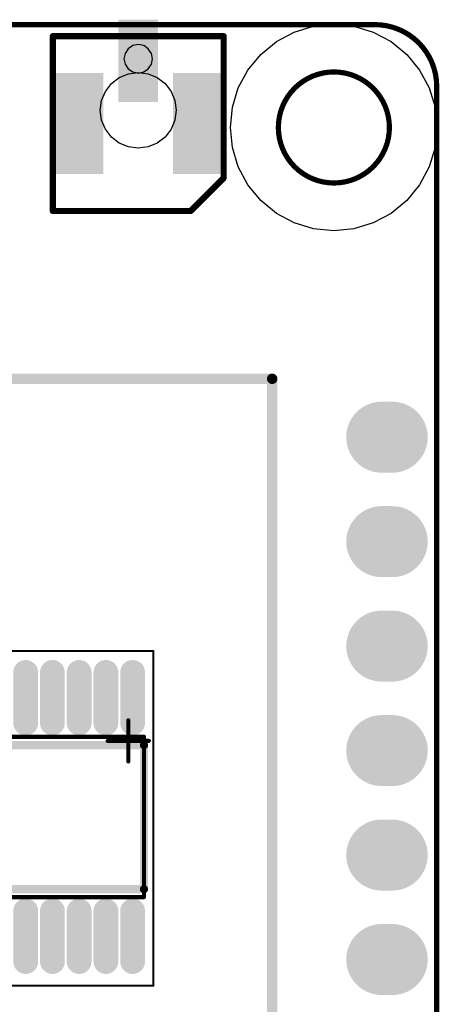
# Model space of a CAD drawing. Header units: millimetres. Extents: x 6.83 to 8, y 14.94 to 18.7.
# Tile 11 of 11: x 7.58 to 7.98, y 17.75 to 18.7. Entities that reach past the tile are written whole.
import ezdxf

# ---------------------------------------------------------------- set-up
doc = ezdxf.new("R2010")
doc.units = ezdxf.units.MM
doc.header["$MEASUREMENT"] = 0
for name, color, linetype in [('BottomLayer', 5, 'Continuous'), ('BottomOverlay', 54, 'Continuous'), ('BottomPaste', 16, 'Continuous'), ('BottomSolder', 6, 'Continuous'), ('KeepOutLayer', 6, 'Continuous'), ('Mechanical13', 56, 'Continuous'), ('Mechanical15', 56, 'Continuous'), ('Mechanical5', 56, 'Continuous'), ('MidLayer1', 16, 'Continuous'), ('MidLayer2', 76, 'Continuous'), ('MultiLayer', 9, 'Continuous'), ('TopLayer', 1, 'Continuous'), ('TopOverlay', 2, 'Continuous'), ('TopPaste', 8, 'Continuous'), ('TopSolder', 216, 'Continuous')]:
    doc.layers.add(name, color=color, linetype=linetype)

# ---------------------------------------------------------------- blocks, each defined once
blk = doc.blocks.new('BATTERY_BOX18650_DIP_____B_2')
at = {"layer": 'BottomOverlay', "const_width": 0.01}
for points in [[(1.50744, -0.41142), (1.50744, 0.41142)], [(1.50744, -0.41142), (-1.52756, -0.41142)]]:
    blk.add_lwpolyline(points, dxfattribs=at)
at = {"layer": 'BottomOverlay', "const_width": 0.005}
blk.add_lwpolyline([(1.50494, -0.41142, 1), (1.50994, -0.41142, 1)], format="xyb", close=True, dxfattribs=at)
blk.add_lwpolyline([(1.50494, -0.41142, 1), (1.50994, -0.41142, 1)], format="xyb", close=True, dxfattribs=at)
blk = doc.blocks.new('U_FL_R_B_3')
at = {"layer": 'BottomLayer'}
for points in [[(-0.04429, 0.0374), (0.04429, 0.0374), (-0.04429, 0.07874), (0.04429, 0.07874)], [(-0.09547, -0.015), (-0.02461, -0.015), (-0.09547, 0.015), (-0.02461, 0.015)], [(-0.04429, -0.07874), (0.04429, -0.07874), (-0.04429, -0.0374), (0.04429, -0.0374)]]:
    blk.add_solid(points, dxfattribs=at)
at = {"layer": 'BottomOverlay', "const_width": 0.00591}
for points in [[(-0.08371, 0.08174), (0.05212, 0.08174)], [(-0.08371, 0.08174), (-0.08371, -0.08174)], [(0.05212, 0.08174), (0.08371, 0.05015)], [(0.08371, 0.05015), (0.08371, -0.08174)], [(-0.08371, -0.08174), (0.08371, -0.08174)]]:
    blk.add_lwpolyline(points, dxfattribs=at)
at = {"layer": 'BottomOverlay', "const_width": 0.00295}
for points in [[(-0.08519, 0.08174, 1), (-0.08223, 0.08174, 1)], [(-0.08519, 0.08174, 1), (-0.08223, 0.08174, 1)], [(0.05064, 0.08174, 1), (0.05359, 0.08174, 1)], [(0.05064, 0.08174, 1), (0.05359, 0.08174, 1)], [(0.08223, 0.05015, 1), (0.08519, 0.05015, 1)], [(0.08223, 0.05015, 1), (0.08519, 0.05015, 1)], [(-0.08519, -0.08174, 1), (-0.08223, -0.08174, 1)], [(-0.08519, -0.08174, 1), (-0.08223, -0.08174, 1)], [(0.08223, -0.08174, 1), (0.08519, -0.08174, 1)], [(0.08223, -0.08174, 1), (0.08519, -0.08174, 1)]]:
    blk.add_lwpolyline(points, format="xyb", close=True, dxfattribs=at)
at = {"layer": 'BottomPaste'}
for points in [[(-0.04429, 0.0374), (0.04429, 0.0374), (-0.04429, 0.07874), (0.04429, 0.07874)], [(-0.09547, -0.015), (-0.02461, -0.015), (-0.09547, 0.015), (-0.02461, 0.015)], [(-0.04429, -0.07874), (0.04429, -0.07874), (-0.04429, -0.0374), (0.04429, -0.0374)]]:
    blk.add_solid(points, dxfattribs=at)
at = {"layer": 'BottomSolder'}
for points in [[(-0.04829, 0.0334), (0.04829, 0.0334), (-0.04829, 0.08274), (0.04829, 0.08274)], [(-0.09947, -0.019), (-0.02061, -0.019), (-0.09947, 0.019), (-0.02061, 0.019)], [(-0.04829, -0.08274), (0.04829, -0.08274), (-0.04829, -0.0334), (0.04829, -0.0334)]]:
    blk.add_solid(points, dxfattribs=at)
at = {"layer": 'Mechanical15'}
for p, q in [((-0.07166, 0.00965), (-0.07462, 0.00522)), ((-0.06723, 0.01261), (-0.07166, 0.00965)), ((-0.06201, 0.01365), (-0.06723, 0.01261)), ((-0.05679, 0.01261), (-0.06201, 0.01365)), ((-0.05236, 0.00965), (-0.05679, 0.01261)), ((-0.0494, 0.00522), (-0.05236, 0.00965)), ((-0.07462, 0.00522), (-0.07566, 0)), ((-0.04836, 0), (-0.0494, 0.00522)), ((-0.07566, 0), (-0.07462, -0.00522)), ((-0.07462, -0.00522), (-0.07166, -0.00965)), ((-0.05236, -0.00965), (-0.0494, -0.00522)), ((-0.0494, -0.00522), (-0.04836, 0)), ((-0.07166, -0.00965), (-0.06723, -0.01261)), ((-0.06723, -0.01261), (-0.06201, -0.01365)), ((-0.06201, -0.01365), (-0.05679, -0.01261)), ((-0.05679, -0.01261), (-0.05236, -0.00965))]:
    blk.add_line(p, q, dxfattribs=at)
blk = doc.blocks.new('TCA9554PWR_9')
at = {"layer": 'Mechanical13', "const_width": 0.00394}
for points in [[(0.18898, 0.01083), (0.0374, 0.01083)], [(0.0374, -0.18996), (0.0374, 0.01083)], [(0.19094, -0.18996), (0.19094, 0.01083)], [(0.19094, -0.18996), (0.0374, -0.18996)]]:
    blk.add_lwpolyline(points, dxfattribs=at)
at = {"layer": 'Mechanical13'}
for points, const_width in [([(0.03642, 0.01083, 1), (0.03839, 0.01083, 1)], 0.00197), ([(0.03642, 0.01083, 1), (0.03839, 0.01083, 1)], 0.00197), ([(0.18799, 0.01083, 1), (0.18996, 0.01083, 1)], 0.00197), ([(0.18996, 0.01083, 1), (0.19193, 0.01083, 1)], 0.00197), ([(0.09207, -0.0177, 1), (0.0527, -0.0177, 1)], 0.00394), ([(0.05172, -0.0177, 1), (0.05369, -0.0177, 1)], 0.00197), ([(0.09109, -0.0177, 1), (0.09306, -0.0177, 1)], 0.00197), ([(0.03642, -0.18996, 1), (0.03839, -0.18996, 1)], 0.00197), ([(0.03642, -0.18996, 1), (0.03839, -0.18996, 1)], 0.00197), ([(0.18996, -0.18996, 1), (0.19193, -0.18996, 1)], 0.00197), ([(0.18996, -0.18996, 1), (0.19193, -0.18996, 1)], 0.00197)]:
    blk.add_lwpolyline(points, format="xyb", close=True, dxfattribs=dict(at, const_width=const_width))
at = {"layer": 'Mechanical15'}
for points, const_width in [([(0.27307, 0.04154), (-0.04724, 0.04154)], 0.00197), ([(-0.04724, -0.19904), (-0.04724, 0.04154)], 0.00197), ([(0.27307, -0.19904), (0.27307, 0.04154)], 0.00197), ([(0.18701, -0.19468), (0.18701, -0.15532)], 0.00394), ([(0.20669, -0.175), (0.16732, -0.175)], 0.00394), ([(0.27307, -0.19904), (-0.04724, -0.19904)], 0.00197)]:
    blk.add_lwpolyline(points, dxfattribs=dict(at, const_width=const_width))
for points, const_width in [([(-0.04774, 0.04154, 1), (-0.04675, 0.04154, 1)], 0.000984), ([(-0.04774, 0.04154, 1), (-0.04675, 0.04154, 1)], 0.000984), ([(0.27257, 0.04154, 1), (0.27356, 0.04154, 1)], 0.000984), ([(0.27257, 0.04154, 1), (0.27356, 0.04154, 1)], 0.000984), ([(0.18602, -0.15532, 1), (0.18799, -0.15532, 1)], 0.00197), ([(0.16634, -0.175, 1), (0.16831, -0.175, 1)], 0.00197), ([(0.20571, -0.175, 1), (0.20768, -0.175, 1)], 0.00197), ([(0.18602, -0.19468, 1), (0.18799, -0.19468, 1)], 0.00197), ([(-0.04774, -0.19904, 1), (-0.04675, -0.19904, 1)], 0.000984), ([(-0.04774, -0.19904, 1), (-0.04675, -0.19904, 1)], 0.000984), ([(0.27257, -0.19904, 1), (0.27356, -0.19904, 1)], 0.000984), ([(0.27257, -0.19904, 1), (0.27356, -0.19904, 1)], 0.000984)]:
    blk.add_lwpolyline(points, format="xyb", close=True, dxfattribs=dict(at, const_width=const_width))
at = {"layer": 'TopLayer', "const_width": 0.01575}
for points in [[(-0.02421, 0), (0.02421, 0)], [(0.20413, 0), (0.25256, 0)], [(-0.02421, -0.02559), (0.02421, -0.02559)], [(0.20413, -0.02559), (0.25256, -0.02559)], [(-0.02421, -0.05118), (0.02421, -0.05118)], [(0.20413, -0.05118), (0.25256, -0.05118)], [(-0.02421, -0.07677), (0.02421, -0.07677)], [(0.20413, -0.07677), (0.25256, -0.07677)], [(-0.02421, -0.10236), (0.02421, -0.10236)], [(0.20413, -0.10236), (0.25256, -0.10236)], [(-0.02421, -0.12795), (0.02421, -0.12795)], [(0.20413, -0.12795), (0.25256, -0.12795)], [(-0.02421, -0.15354), (0.02421, -0.15354)], [(0.20413, -0.15354), (0.25256, -0.15354)], [(-0.02421, -0.17913), (0.02421, -0.17913)], [(0.20413, -0.17913), (0.25256, -0.17913)]]:
    blk.add_lwpolyline(points, dxfattribs=at)
at = {"layer": 'TopLayer', "const_width": 0.00787}
for points in [[(-0.02815, 0, 1), (-0.02028, 0, 1)], [(0.02028, 0, 1), (0.02815, 0, 1)], [(0.2002, 0, 1), (0.20807, 0, 1)], [(0.24862, 0, 1), (0.2565, 0, 1)], [(-0.02815, -0.02559, 1), (-0.02028, -0.02559, 1)], [(0.02028, -0.02559, 1), (0.02815, -0.02559, 1)], [(0.2002, -0.02559, 1), (0.20807, -0.02559, 1)], [(0.24862, -0.02559, 1), (0.2565, -0.02559, 1)], [(-0.02815, -0.05118, 1), (-0.02028, -0.05118, 1)], [(0.02028, -0.05118, 1), (0.02815, -0.05118, 1)], [(0.2002, -0.05118, 1), (0.20807, -0.05118, 1)], [(0.24862, -0.05118, 1), (0.2565, -0.05118, 1)], [(-0.02815, -0.07677, 1), (-0.02028, -0.07677, 1)], [(0.02028, -0.07677, 1), (0.02815, -0.07677, 1)], [(0.2002, -0.07677, 1), (0.20807, -0.07677, 1)], [(0.24862, -0.07677, 1), (0.2565, -0.07677, 1)], [(-0.02815, -0.10236, 1), (-0.02028, -0.10236, 1)], [(0.02028, -0.10236, 1), (0.02815, -0.10236, 1)], [(0.2002, -0.10236, 1), (0.20807, -0.10236, 1)], [(0.24862, -0.10236, 1), (0.2565, -0.10236, 1)], [(-0.02815, -0.12795, 1), (-0.02028, -0.12795, 1)], [(0.02028, -0.12795, 1), (0.02815, -0.12795, 1)], [(0.2002, -0.12795, 1), (0.20807, -0.12795, 1)], [(0.24862, -0.12795, 1), (0.2565, -0.12795, 1)], [(-0.02815, -0.15354, 1), (-0.02028, -0.15354, 1)], [(0.02028, -0.15354, 1), (0.02815, -0.15354, 1)], [(0.2002, -0.15354, 1), (0.20807, -0.15354, 1)], [(0.24862, -0.15354, 1), (0.2565, -0.15354, 1)], [(-0.02815, -0.17913, 1), (-0.02028, -0.17913, 1)], [(0.02028, -0.17913, 1), (0.02815, -0.17913, 1)], [(0.2002, -0.17913, 1), (0.20807, -0.17913, 1)], [(0.24862, -0.17913, 1), (0.2565, -0.17913, 1)]]:
    blk.add_lwpolyline(points, format="xyb", close=True, dxfattribs=at)
at = {"layer": 'TopOverlay'}
for points, const_width in [([(0.0055, 0.02723, 1), (-0.00434, 0.02723, 1)], 0.00984), ([(-0.0068, 0.02723, 1), (-0.00188, 0.02723, 1)], 0.00492), ([(0.00304, 0.02723, 1), (0.00796, 0.02723, 1)], 0.00492), ([(0.0431, 0.01082, 1), (0.04704, 0.01082, 1)], 0.00394), ([(0.0431, 0.01082, 1), (0.04704, 0.01082, 1)], 0.00394), ([(0.18094, 0.01082, 1), (0.18488, 0.01082, 1)], 0.00394), ([(0.18094, 0.01082, 1), (0.18488, 0.01082, 1)], 0.00394), ([(0.08324, -0.01662, 1), (0.06749, -0.01662, 1)], 0.02362), ([(0.06158, -0.01662, 1), (0.07339, -0.01662, 1)], 0.01181), ([(0.07733, -0.01662, 1), (0.08914, -0.01662, 1)], 0.01181), ([(0.0431, -0.19004, 1), (0.04704, -0.19004, 1)], 0.00394), ([(0.0431, -0.19004, 1), (0.04704, -0.19004, 1)], 0.00394), ([(0.18094, -0.19004, 1), (0.18488, -0.19004, 1)], 0.00394), ([(0.18094, -0.19004, 1), (0.18488, -0.19004, 1)], 0.00394)]:
    blk.add_lwpolyline(points, format="xyb", close=True, dxfattribs=dict(at, const_width=const_width))
at = {"layer": 'TopOverlay', "const_width": 0.00787}
for points in [[(0.18291, 0.01082), (0.04507, 0.01082)], [(0.04507, -0.19004), (0.04507, 0.01082)], [(0.18291, -0.19004), (0.18291, 0.01082)], [(0.18291, -0.19004), (0.04507, -0.19004)]]:
    blk.add_lwpolyline(points, dxfattribs=at)
at = {"layer": 'TopPaste', "const_width": 0.01575}
for points in [[(-0.02421, 0), (0.02421, 0)], [(0.20413, 0), (0.25256, 0)], [(-0.02421, -0.02559), (0.02421, -0.02559)], [(0.20413, -0.02559), (0.25256, -0.02559)], [(-0.02421, -0.05118), (0.02421, -0.05118)], [(0.20413, -0.05118), (0.25256, -0.05118)], [(-0.02421, -0.07677), (0.02421, -0.07677)], [(0.20413, -0.07677), (0.25256, -0.07677)], [(-0.02421, -0.10236), (0.02421, -0.10236)], [(0.20413, -0.10236), (0.25256, -0.10236)], [(-0.02421, -0.12795), (0.02421, -0.12795)], [(0.20413, -0.12795), (0.25256, -0.12795)], [(-0.02421, -0.15354), (0.02421, -0.15354)], [(0.20413, -0.15354), (0.25256, -0.15354)], [(-0.02421, -0.17913), (0.02421, -0.17913)], [(0.20413, -0.17913), (0.25256, -0.17913)]]:
    blk.add_lwpolyline(points, dxfattribs=at)
at = {"layer": 'TopPaste', "const_width": 0.00787}
for points in [[(-0.02815, 0, 1), (-0.02028, 0, 1)], [(0.02028, 0, 1), (0.02815, 0, 1)], [(0.2002, 0, 1), (0.20807, 0, 1)], [(0.24862, 0, 1), (0.2565, 0, 1)], [(-0.02815, -0.02559, 1), (-0.02028, -0.02559, 1)], [(0.02028, -0.02559, 1), (0.02815, -0.02559, 1)], [(0.2002, -0.02559, 1), (0.20807, -0.02559, 1)], [(0.24862, -0.02559, 1), (0.2565, -0.02559, 1)], [(-0.02815, -0.05118, 1), (-0.02028, -0.05118, 1)], [(0.02028, -0.05118, 1), (0.02815, -0.05118, 1)], [(0.2002, -0.05118, 1), (0.20807, -0.05118, 1)], [(0.24862, -0.05118, 1), (0.2565, -0.05118, 1)], [(-0.02815, -0.07677, 1), (-0.02028, -0.07677, 1)], [(0.02028, -0.07677, 1), (0.02815, -0.07677, 1)], [(0.2002, -0.07677, 1), (0.20807, -0.07677, 1)], [(0.24862, -0.07677, 1), (0.2565, -0.07677, 1)], [(-0.02815, -0.10236, 1), (-0.02028, -0.10236, 1)], [(0.02028, -0.10236, 1), (0.02815, -0.10236, 1)], [(0.2002, -0.10236, 1), (0.20807, -0.10236, 1)], [(0.24862, -0.10236, 1), (0.2565, -0.10236, 1)], [(-0.02815, -0.12795, 1), (-0.02028, -0.12795, 1)], [(0.02028, -0.12795, 1), (0.02815, -0.12795, 1)], [(0.2002, -0.12795, 1), (0.20807, -0.12795, 1)], [(0.24862, -0.12795, 1), (0.2565, -0.12795, 1)], [(-0.02815, -0.15354, 1), (-0.02028, -0.15354, 1)], [(0.02028, -0.15354, 1), (0.02815, -0.15354, 1)], [(0.2002, -0.15354, 1), (0.20807, -0.15354, 1)], [(0.24862, -0.15354, 1), (0.2565, -0.15354, 1)], [(-0.02815, -0.17913, 1), (-0.02028, -0.17913, 1)], [(0.02028, -0.17913, 1), (0.02815, -0.17913, 1)], [(0.2002, -0.17913, 1), (0.20807, -0.17913, 1)], [(0.24862, -0.17913, 1), (0.2565, -0.17913, 1)]]:
    blk.add_lwpolyline(points, format="xyb", close=True, dxfattribs=at)
at = {"layer": 'TopSolder', "const_width": 0.02375}
for points in [[(-0.02421, 0), (0.02421, 0)], [(0.20413, 0), (0.25256, 0)], [(-0.02421, -0.02559), (0.02421, -0.02559)], [(0.20413, -0.02559), (0.25256, -0.02559)], [(-0.02421, -0.05118), (0.02421, -0.05118)], [(0.20413, -0.05118), (0.25256, -0.05118)], [(-0.02421, -0.07677), (0.02421, -0.07677)], [(0.20413, -0.07677), (0.25256, -0.07677)], [(-0.02421, -0.10236), (0.02421, -0.10236)], [(0.20413, -0.10236), (0.25256, -0.10236)], [(-0.02421, -0.12795), (0.02421, -0.12795)], [(0.20413, -0.12795), (0.25256, -0.12795)], [(-0.02421, -0.15354), (0.02421, -0.15354)], [(0.20413, -0.15354), (0.25256, -0.15354)], [(-0.02421, -0.17913), (0.02421, -0.17913)], [(0.20413, -0.17913), (0.25256, -0.17913)]]:
    blk.add_lwpolyline(points, dxfattribs=at)
at = {"layer": 'TopSolder', "const_width": 0.01187}
for points in [[(-0.03015, 0, 1), (-0.01828, 0, 1)], [(0.01828, 0, 1), (0.03015, 0, 1)], [(0.1982, 0, 1), (0.21007, 0, 1)], [(0.24662, 0, 1), (0.2585, 0, 1)], [(-0.03015, -0.02559, 1), (-0.01828, -0.02559, 1)], [(0.01828, -0.02559, 1), (0.03015, -0.02559, 1)], [(0.1982, -0.02559, 1), (0.21007, -0.02559, 1)], [(0.24662, -0.02559, 1), (0.2585, -0.02559, 1)], [(-0.03015, -0.05118, 1), (-0.01828, -0.05118, 1)], [(0.01828, -0.05118, 1), (0.03015, -0.05118, 1)], [(0.1982, -0.05118, 1), (0.21007, -0.05118, 1)], [(0.24662, -0.05118, 1), (0.2585, -0.05118, 1)], [(-0.03015, -0.07677, 1), (-0.01828, -0.07677, 1)], [(0.01828, -0.07677, 1), (0.03015, -0.07677, 1)], [(0.1982, -0.07677, 1), (0.21007, -0.07677, 1)], [(0.24662, -0.07677, 1), (0.2585, -0.07677, 1)], [(-0.03015, -0.10236, 1), (-0.01828, -0.10236, 1)], [(0.01828, -0.10236, 1), (0.03015, -0.10236, 1)], [(0.1982, -0.10236, 1), (0.21007, -0.10236, 1)], [(0.24662, -0.10236, 1), (0.2585, -0.10236, 1)], [(-0.03015, -0.12795, 1), (-0.01828, -0.12795, 1)], [(0.01828, -0.12795, 1), (0.03015, -0.12795, 1)], [(0.1982, -0.12795, 1), (0.21007, -0.12795, 1)], [(0.24662, -0.12795, 1), (0.2585, -0.12795, 1)], [(-0.03015, -0.15354, 1), (-0.01828, -0.15354, 1)], [(0.01828, -0.15354, 1), (0.03015, -0.15354, 1)], [(0.1982, -0.15354, 1), (0.21007, -0.15354, 1)], [(0.24662, -0.15354, 1), (0.2585, -0.15354, 1)], [(-0.03015, -0.17913, 1), (-0.01828, -0.17913, 1)], [(0.01828, -0.17913, 1), (0.03015, -0.17913, 1)], [(0.1982, -0.17913, 1), (0.21007, -0.17913, 1)], [(0.24662, -0.17913, 1), (0.2585, -0.17913, 1)]]:
    blk.add_lwpolyline(points, format="xyb", close=True, dxfattribs=at)
blk = doc.blocks.new('SIP11_B_24')
at = {"layer": 'BottomLayer', "const_width": 0.06}
for points in [[(0.005, 1), (-0.005, 1)], [(0.005, 0.9), (-0.005, 0.9)], [(0.005, 0.8), (-0.005, 0.8)], [(0.005, 0.7), (-0.005, 0.7)], [(0.005, 0.6), (-0.005, 0.6)], [(0.005, 0.5), (-0.005, 0.5)]]:
    blk.add_lwpolyline(points, dxfattribs=at)
at = {"layer": 'BottomLayer', "const_width": 0.03}
for points in [[(-0.02, 1, 1), (0.01, 1, 1)], [(-0.01, 1, 1), (0.02, 1, 1)], [(-0.02, 0.9, 1), (0.01, 0.9, 1)], [(-0.01, 0.9, 1), (0.02, 0.9, 1)], [(-0.02, 0.8, 1), (0.01, 0.8, 1)], [(-0.01, 0.8, 1), (0.02, 0.8, 1)], [(-0.02, 0.7, 1), (0.01, 0.7, 1)], [(-0.01, 0.7, 1), (0.02, 0.7, 1)], [(-0.02, 0.6, 1), (0.01, 0.6, 1)], [(-0.01, 0.6, 1), (0.02, 0.6, 1)], [(-0.02, 0.5, 1), (0.01, 0.5, 1)], [(-0.01, 0.5, 1), (0.02, 0.5, 1)]]:
    blk.add_lwpolyline(points, format="xyb", close=True, dxfattribs=at)
at = {"layer": 'BottomSolder', "const_width": 0.068}
for points in [[(0.005, 1), (-0.005, 1)], [(0.005, 0.9), (-0.005, 0.9)], [(0.005, 0.8), (-0.005, 0.8)], [(0.005, 0.7), (-0.005, 0.7)], [(0.005, 0.6), (-0.005, 0.6)], [(0.005, 0.5), (-0.005, 0.5)]]:
    blk.add_lwpolyline(points, dxfattribs=at)
at = {"layer": 'BottomSolder', "const_width": 0.034}
for points in [[(-0.022, 1, 1), (0.012, 1, 1)], [(-0.012, 1, 1), (0.022, 1, 1)], [(-0.022, 0.9, 1), (0.012, 0.9, 1)], [(-0.012, 0.9, 1), (0.022, 0.9, 1)], [(-0.022, 0.8, 1), (0.012, 0.8, 1)], [(-0.012, 0.8, 1), (0.022, 0.8, 1)], [(-0.022, 0.7, 1), (0.012, 0.7, 1)], [(-0.012, 0.7, 1), (0.022, 0.7, 1)], [(-0.022, 0.6, 1), (0.012, 0.6, 1)], [(-0.012, 0.6, 1), (0.022, 0.6, 1)], [(-0.022, 0.5, 1), (0.012, 0.5, 1)], [(-0.012, 0.5, 1), (0.022, 0.5, 1)]]:
    blk.add_lwpolyline(points, format="xyb", close=True, dxfattribs=at)
at = {"layer": 'MidLayer1', "const_width": 0.06}
for points in [[(0.005, 1), (-0.005, 1)], [(0.005, 0.9), (-0.005, 0.9)], [(0.005, 0.8), (-0.005, 0.8)], [(0.005, 0.7), (-0.005, 0.7)], [(0.005, 0.6), (-0.005, 0.6)], [(0.005, 0.5), (-0.005, 0.5)]]:
    blk.add_lwpolyline(points, dxfattribs=at)
at = {"layer": 'MidLayer1', "const_width": 0.03}
for points in [[(-0.02, 1, 1), (0.01, 1, 1)], [(-0.01, 1, 1), (0.02, 1, 1)], [(-0.02, 0.9, 1), (0.01, 0.9, 1)], [(-0.01, 0.9, 1), (0.02, 0.9, 1)], [(-0.02, 0.8, 1), (0.01, 0.8, 1)], [(-0.01, 0.8, 1), (0.02, 0.8, 1)], [(-0.02, 0.7, 1), (0.01, 0.7, 1)], [(-0.01, 0.7, 1), (0.02, 0.7, 1)], [(-0.02, 0.6, 1), (0.01, 0.6, 1)], [(-0.01, 0.6, 1), (0.02, 0.6, 1)], [(-0.02, 0.5, 1), (0.01, 0.5, 1)], [(-0.01, 0.5, 1), (0.02, 0.5, 1)]]:
    blk.add_lwpolyline(points, format="xyb", close=True, dxfattribs=at)
at = {"layer": 'MidLayer2', "const_width": 0.06}
for points in [[(0.005, 1), (-0.005, 1)], [(0.005, 0.9), (-0.005, 0.9)], [(0.005, 0.8), (-0.005, 0.8)], [(0.005, 0.7), (-0.005, 0.7)], [(0.005, 0.6), (-0.005, 0.6)], [(0.005, 0.5), (-0.005, 0.5)]]:
    blk.add_lwpolyline(points, dxfattribs=at)
at = {"layer": 'MidLayer2', "const_width": 0.03}
for points in [[(-0.02, 1, 1), (0.01, 1, 1)], [(-0.01, 1, 1), (0.02, 1, 1)], [(-0.02, 0.9, 1), (0.01, 0.9, 1)], [(-0.01, 0.9, 1), (0.02, 0.9, 1)], [(-0.02, 0.8, 1), (0.01, 0.8, 1)], [(-0.01, 0.8, 1), (0.02, 0.8, 1)], [(-0.02, 0.7, 1), (0.01, 0.7, 1)], [(-0.01, 0.7, 1), (0.02, 0.7, 1)], [(-0.02, 0.6, 1), (0.01, 0.6, 1)], [(-0.01, 0.6, 1), (0.02, 0.6, 1)], [(-0.02, 0.5, 1), (0.01, 0.5, 1)], [(-0.01, 0.5, 1), (0.02, 0.5, 1)]]:
    blk.add_lwpolyline(points, format="xyb", close=True, dxfattribs=at)
at = {"layer": 'MultiLayer', "const_width": 0.06}
for points in [[(0.005, 1), (-0.005, 1)], [(0.005, 0.9), (-0.005, 0.9)], [(0.005, 0.8), (-0.005, 0.8)], [(0.005, 0.7), (-0.005, 0.7)], [(0.005, 0.6), (-0.005, 0.6)], [(0.005, 0.5), (-0.005, 0.5)]]:
    blk.add_lwpolyline(points, dxfattribs=at)
at = {"layer": 'MultiLayer', "const_width": 0.03}
for points in [[(-0.02, 1, 1), (0.01, 1, 1)], [(-0.01, 1, 1), (0.02, 1, 1)], [(-0.02, 0.9, 1), (0.01, 0.9, 1)], [(-0.01, 0.9, 1), (0.02, 0.9, 1)], [(-0.02, 0.8, 1), (0.01, 0.8, 1)], [(-0.01, 0.8, 1), (0.02, 0.8, 1)], [(-0.02, 0.7, 1), (0.01, 0.7, 1)], [(-0.01, 0.7, 1), (0.02, 0.7, 1)], [(-0.02, 0.6, 1), (0.01, 0.6, 1)], [(-0.01, 0.6, 1), (0.02, 0.6, 1)], [(-0.02, 0.5, 1), (0.01, 0.5, 1)], [(-0.01, 0.5, 1), (0.02, 0.5, 1)]]:
    blk.add_lwpolyline(points, format="xyb", close=True, dxfattribs=at)
at = {"layer": 'TopLayer', "const_width": 0.06}
for points in [[(0.005, 1), (-0.005, 1)], [(0.005, 0.9), (-0.005, 0.9)], [(0.005, 0.8), (-0.005, 0.8)], [(0.005, 0.7), (-0.005, 0.7)], [(0.005, 0.6), (-0.005, 0.6)], [(0.005, 0.5), (-0.005, 0.5)]]:
    blk.add_lwpolyline(points, dxfattribs=at)
at = {"layer": 'TopLayer', "const_width": 0.03}
for points in [[(-0.02, 1, 1), (0.01, 1, 1)], [(-0.01, 1, 1), (0.02, 1, 1)], [(-0.02, 0.9, 1), (0.01, 0.9, 1)], [(-0.01, 0.9, 1), (0.02, 0.9, 1)], [(-0.02, 0.8, 1), (0.01, 0.8, 1)], [(-0.01, 0.8, 1), (0.02, 0.8, 1)], [(-0.02, 0.7, 1), (0.01, 0.7, 1)], [(-0.01, 0.7, 1), (0.02, 0.7, 1)], [(-0.02, 0.6, 1), (0.01, 0.6, 1)], [(-0.01, 0.6, 1), (0.02, 0.6, 1)], [(-0.02, 0.5, 1), (0.01, 0.5, 1)], [(-0.01, 0.5, 1), (0.02, 0.5, 1)]]:
    blk.add_lwpolyline(points, format="xyb", close=True, dxfattribs=at)
at = {"layer": 'TopSolder', "const_width": 0.068}
for points in [[(0.005, 1), (-0.005, 1)], [(0.005, 0.9), (-0.005, 0.9)], [(0.005, 0.8), (-0.005, 0.8)], [(0.005, 0.7), (-0.005, 0.7)], [(0.005, 0.6), (-0.005, 0.6)], [(0.005, 0.5), (-0.005, 0.5)]]:
    blk.add_lwpolyline(points, dxfattribs=at)
at = {"layer": 'TopSolder', "const_width": 0.034}
for points in [[(-0.022, 1, 1), (0.012, 1, 1)], [(-0.012, 1, 1), (0.022, 1, 1)], [(-0.022, 0.9, 1), (0.012, 0.9, 1)], [(-0.012, 0.9, 1), (0.022, 0.9, 1)], [(-0.022, 0.8, 1), (0.012, 0.8, 1)], [(-0.012, 0.8, 1), (0.022, 0.8, 1)], [(-0.022, 0.7, 1), (0.012, 0.7, 1)], [(-0.012, 0.7, 1), (0.022, 0.7, 1)], [(-0.022, 0.6, 1), (0.012, 0.6, 1)], [(-0.012, 0.6, 1), (0.022, 0.6, 1)], [(-0.022, 0.5, 1), (0.012, 0.5, 1)], [(-0.012, 0.5, 1), (0.022, 0.5, 1)]]:
    blk.add_lwpolyline(points, format="xyb", close=True, dxfattribs=at)

msp = doc.modelspace()

# ---------------------------------------------------------------- linework, layer by layer
at = {"layer": 'BottomLayer'}
for p, q in [((7.85761, 18.68899), (7.87691, 18.69089)), ((7.87691, 18.69089), (7.87691, 18.69089)), ((7.87691, 18.69089), (7.8962, 18.68899)), ((7.82196, 18.67422), (7.83906, 18.68336)), ((7.83906, 18.68336), (7.85761, 18.68899)), ((7.8962, 18.68899), (7.91476, 18.68336)), ((7.91476, 18.68336), (7.93186, 18.67422)), ((7.80697, 18.66192), (7.82196, 18.67422)), ((7.93186, 18.67422), (7.94684, 18.66192)), ((7.79468, 18.64693), (7.80697, 18.66192)), ((7.94684, 18.66192), (7.95914, 18.64693)), ((7.67157, 18.63985), (7.68033, 18.64347)), ((7.68033, 18.64347), (7.68973, 18.64471)), ((7.68973, 18.64471), (7.68973, 18.64471)), ((7.68973, 18.64471), (7.69912, 18.64347)), ((7.69912, 18.64347), (7.70788, 18.63985)), ((7.78554, 18.62983), (7.79468, 18.64693)), ((7.95914, 18.64693), (7.96828, 18.62983)), ((7.65828, 18.62655), (7.66405, 18.63407)), ((7.66405, 18.63407), (7.67157, 18.63985)), ((7.70788, 18.63985), (7.7154, 18.63407)), ((7.7154, 18.63407), (7.72117, 18.62655)), ((7.65465, 18.6178), (7.65828, 18.62655)), ((7.72117, 18.62655), (7.7248, 18.6178)), ((7.77991, 18.61128), (7.78554, 18.62983)), ((7.96828, 18.62983), (7.97391, 18.61128)), ((7.65342, 18.6084), (7.65465, 18.6178)), ((7.7248, 18.6178), (7.72604, 18.6084)), ((7.65465, 18.599), (7.65342, 18.6084)), ((7.65342, 18.6084), (7.65342, 18.6084)), ((7.72604, 18.6084), (7.7248, 18.599)), ((7.72604, 18.6084), (7.72604, 18.6084)), ((7.77801, 18.59198), (7.77991, 18.61128)), ((7.97391, 18.61128), (7.97581, 18.59198)), ((7.65828, 18.59024), (7.65465, 18.599)), ((7.7248, 18.599), (7.72117, 18.59024)), ((7.66405, 18.58272), (7.65828, 18.59024)), ((7.72117, 18.59024), (7.7154, 18.58272)), ((7.77991, 18.57269), (7.77801, 18.59198)), ((7.77801, 18.59198), (7.77801, 18.59198)), ((7.97581, 18.59198), (7.97391, 18.57269)), ((7.97581, 18.59198), (7.97581, 18.59198)), ((7.67157, 18.57695), (7.66405, 18.58272)), ((7.7154, 18.58272), (7.70788, 18.57695)), ((7.68033, 18.57333), (7.67157, 18.57695)), ((7.68973, 18.57209), (7.68033, 18.57333)), ((7.69912, 18.57333), (7.68973, 18.57209)), ((7.68973, 18.57209), (7.68973, 18.57209)), ((7.70788, 18.57695), (7.69912, 18.57333)), ((7.78554, 18.55414), (7.77991, 18.57269)), ((7.97391, 18.57269), (7.96828, 18.55414)), ((7.79468, 18.53704), (7.78554, 18.55414)), ((7.96828, 18.55414), (7.95914, 18.53704)), ((7.80697, 18.52205), (7.79468, 18.53704)), ((7.95914, 18.53704), (7.94684, 18.52205)), ((7.82196, 18.50975), (7.80697, 18.52205)), ((7.94684, 18.52205), (7.93186, 18.50975)), ((7.83906, 18.50061), (7.82196, 18.50975)), ((7.93186, 18.50975), (7.91476, 18.50061)), ((7.85761, 18.49498), (7.83906, 18.50061)), ((7.87691, 18.49308), (7.85761, 18.49498)), ((7.8962, 18.49498), (7.87691, 18.49308)), ((7.87691, 18.49308), (7.87691, 18.49308)), ((7.91476, 18.50061), (7.8962, 18.49498))]:
    msp.add_line(p, q, dxfattribs=at)
at = {"layer": 'KeepOutLayer', "const_width": 0.005}
for points in [[(6.89278, 18.69041), (7.9164, 18.69041)], [(7.97546, 15.10773), (7.97546, 18.63135)]]:
    msp.add_lwpolyline(points, dxfattribs=at)
at = {"layer": 'KeepOutLayer'}
for points, const_width in [([(7.91515, 18.69041, 1), (7.91765, 18.69041, 1)], 0.0025), ([(7.91515, 18.69041, 1), (7.91765, 18.69041, 1)], 0.0025), ([(7.93018, 18.59198, 1), (7.82388, 18.59198, 1)], 0.005), ([(7.97421, 18.63135, 1), (7.97671, 18.63135, 1)], 0.0025), ([(7.97421, 18.63135, 1), (7.97671, 18.63135, 1)], 0.0025), ([(7.82263, 18.59198, 1), (7.82513, 18.59198, 1)], 0.0025), ([(7.92893, 18.59198, 1), (7.93143, 18.59198, 1)], 0.0025)]:
    msp.add_lwpolyline(points, format="xyb", close=True, dxfattribs=dict(at, const_width=const_width))
at = {"layer": 'KeepOutLayer', "const_width": 0.005}
msp.add_lwpolyline([(7.9164, 18.69041, -0.414213), (7.97546, 18.63135)], format="xyb", dxfattribs=at)
at = {"layer": 'Mechanical5'}
for points, const_width in [([(7.97558, 18.59239, 1), (7.97533, 18.59239, 1)], 0.00025), ([(7.97527, 18.59239, 1), (7.9754, 18.59239, 1)], 0.000125), ([(7.97552, 18.59239, 1), (7.97565, 18.59239, 1)], 0.000125)]:
    msp.add_lwpolyline(points, format="xyb", close=True, dxfattribs=dict(at, const_width=const_width))
at = {"layer": 'MidLayer1'}
for p, q in [((7.85761, 18.68899), (7.87691, 18.69089)), ((7.87691, 18.69089), (7.87691, 18.69089)), ((7.87691, 18.69089), (7.8962, 18.68899)), ((7.82196, 18.67422), (7.83906, 18.68336)), ((7.83906, 18.68336), (7.85761, 18.68899)), ((7.8962, 18.68899), (7.91476, 18.68336)), ((7.91476, 18.68336), (7.93186, 18.67422)), ((7.80697, 18.66192), (7.82196, 18.67422)), ((7.93186, 18.67422), (7.94684, 18.66192)), ((7.79468, 18.64693), (7.80697, 18.66192)), ((7.94684, 18.66192), (7.95914, 18.64693)), ((7.67157, 18.63985), (7.68033, 18.64347)), ((7.68033, 18.64347), (7.68973, 18.64471)), ((7.68973, 18.64471), (7.68973, 18.64471)), ((7.68973, 18.64471), (7.69912, 18.64347)), ((7.69912, 18.64347), (7.70788, 18.63985)), ((7.78554, 18.62983), (7.79468, 18.64693)), ((7.95914, 18.64693), (7.96828, 18.62983)), ((7.65828, 18.62655), (7.66405, 18.63407)), ((7.66405, 18.63407), (7.67157, 18.63985)), ((7.70788, 18.63985), (7.7154, 18.63407)), ((7.7154, 18.63407), (7.72117, 18.62655)), ((7.65465, 18.6178), (7.65828, 18.62655)), ((7.72117, 18.62655), (7.7248, 18.6178)), ((7.77991, 18.61128), (7.78554, 18.62983)), ((7.96828, 18.62983), (7.97391, 18.61128)), ((7.65342, 18.6084), (7.65465, 18.6178)), ((7.7248, 18.6178), (7.72604, 18.6084)), ((7.65465, 18.599), (7.65342, 18.6084)), ((7.65342, 18.6084), (7.65342, 18.6084)), ((7.72604, 18.6084), (7.7248, 18.599)), ((7.72604, 18.6084), (7.72604, 18.6084)), ((7.77801, 18.59198), (7.77991, 18.61128)), ((7.97391, 18.61128), (7.97581, 18.59198)), ((7.65828, 18.59024), (7.65465, 18.599)), ((7.7248, 18.599), (7.72117, 18.59024)), ((7.66405, 18.58272), (7.65828, 18.59024)), ((7.72117, 18.59024), (7.7154, 18.58272)), ((7.77991, 18.57269), (7.77801, 18.59198)), ((7.77801, 18.59198), (7.77801, 18.59198)), ((7.97581, 18.59198), (7.97391, 18.57269)), ((7.97581, 18.59198), (7.97581, 18.59198)), ((7.67157, 18.57695), (7.66405, 18.58272)), ((7.7154, 18.58272), (7.70788, 18.57695)), ((7.68033, 18.57333), (7.67157, 18.57695)), ((7.68973, 18.57209), (7.68033, 18.57333)), ((7.69912, 18.57333), (7.68973, 18.57209)), ((7.68973, 18.57209), (7.68973, 18.57209)), ((7.70788, 18.57695), (7.69912, 18.57333)), ((7.78554, 18.55414), (7.77991, 18.57269)), ((7.97391, 18.57269), (7.96828, 18.55414)), ((7.79468, 18.53704), (7.78554, 18.55414)), ((7.96828, 18.55414), (7.95914, 18.53704)), ((7.80697, 18.52205), (7.79468, 18.53704)), ((7.95914, 18.53704), (7.94684, 18.52205)), ((7.82196, 18.50975), (7.80697, 18.52205)), ((7.94684, 18.52205), (7.93186, 18.50975)), ((7.83906, 18.50061), (7.82196, 18.50975)), ((7.93186, 18.50975), (7.91476, 18.50061)), ((7.85761, 18.49498), (7.83906, 18.50061)), ((7.87691, 18.49308), (7.85761, 18.49498)), ((7.8962, 18.49498), (7.87691, 18.49308)), ((7.87691, 18.49308), (7.87691, 18.49308)), ((7.91476, 18.50061), (7.8962, 18.49498))]:
    msp.add_line(p, q, dxfattribs=at)
at = {"layer": 'MidLayer2'}
for p, q in [((7.85761, 18.68899), (7.87691, 18.69089)), ((7.87691, 18.69089), (7.87691, 18.69089)), ((7.87691, 18.69089), (7.8962, 18.68899)), ((7.82196, 18.67422), (7.83906, 18.68336)), ((7.83906, 18.68336), (7.85761, 18.68899)), ((7.8962, 18.68899), (7.91476, 18.68336)), ((7.91476, 18.68336), (7.93186, 18.67422)), ((7.80697, 18.66192), (7.82196, 18.67422)), ((7.93186, 18.67422), (7.94684, 18.66192)), ((7.79468, 18.64693), (7.80697, 18.66192)), ((7.94684, 18.66192), (7.95914, 18.64693)), ((7.67157, 18.63985), (7.68033, 18.64347)), ((7.68033, 18.64347), (7.68973, 18.64471)), ((7.68973, 18.64471), (7.68973, 18.64471)), ((7.68973, 18.64471), (7.69912, 18.64347)), ((7.69912, 18.64347), (7.70788, 18.63985)), ((7.78554, 18.62983), (7.79468, 18.64693)), ((7.95914, 18.64693), (7.96828, 18.62983)), ((7.65828, 18.62655), (7.66405, 18.63407)), ((7.66405, 18.63407), (7.67157, 18.63985)), ((7.70788, 18.63985), (7.7154, 18.63407)), ((7.7154, 18.63407), (7.72117, 18.62655)), ((7.65465, 18.6178), (7.65828, 18.62655)), ((7.72117, 18.62655), (7.7248, 18.6178)), ((7.77991, 18.61128), (7.78554, 18.62983)), ((7.96828, 18.62983), (7.97391, 18.61128)), ((7.65342, 18.6084), (7.65465, 18.6178)), ((7.7248, 18.6178), (7.72604, 18.6084)), ((7.65465, 18.599), (7.65342, 18.6084)), ((7.65342, 18.6084), (7.65342, 18.6084)), ((7.72604, 18.6084), (7.7248, 18.599)), ((7.72604, 18.6084), (7.72604, 18.6084)), ((7.77801, 18.59198), (7.77991, 18.61128)), ((7.97391, 18.61128), (7.97581, 18.59198)), ((7.65828, 18.59024), (7.65465, 18.599)), ((7.7248, 18.599), (7.72117, 18.59024)), ((7.66405, 18.58272), (7.65828, 18.59024)), ((7.72117, 18.59024), (7.7154, 18.58272)), ((7.77991, 18.57269), (7.77801, 18.59198)), ((7.77801, 18.59198), (7.77801, 18.59198)), ((7.97581, 18.59198), (7.97391, 18.57269)), ((7.97581, 18.59198), (7.97581, 18.59198)), ((7.67157, 18.57695), (7.66405, 18.58272)), ((7.7154, 18.58272), (7.70788, 18.57695)), ((7.68033, 18.57333), (7.67157, 18.57695)), ((7.68973, 18.57209), (7.68033, 18.57333)), ((7.69912, 18.57333), (7.68973, 18.57209)), ((7.68973, 18.57209), (7.68973, 18.57209)), ((7.70788, 18.57695), (7.69912, 18.57333)), ((7.78554, 18.55414), (7.77991, 18.57269)), ((7.97391, 18.57269), (7.96828, 18.55414)), ((7.79468, 18.53704), (7.78554, 18.55414)), ((7.96828, 18.55414), (7.95914, 18.53704)), ((7.80697, 18.52205), (7.79468, 18.53704)), ((7.95914, 18.53704), (7.94684, 18.52205)), ((7.82196, 18.50975), (7.80697, 18.52205)), ((7.94684, 18.52205), (7.93186, 18.50975)), ((7.83906, 18.50061), (7.82196, 18.50975)), ((7.93186, 18.50975), (7.91476, 18.50061)), ((7.85761, 18.49498), (7.83906, 18.50061)), ((7.87691, 18.49308), (7.85761, 18.49498)), ((7.8962, 18.49498), (7.87691, 18.49308)), ((7.87691, 18.49308), (7.87691, 18.49308)), ((7.91476, 18.50061), (7.8962, 18.49498))]:
    msp.add_line(p, q, dxfattribs=at)
at = {"layer": 'MultiLayer'}
for p, q in [((7.85023, 18.63841), (7.86316, 18.64377)), ((7.86316, 18.64377), (7.87703, 18.64559)), ((7.87703, 18.64559), (7.87703, 18.64559)), ((7.87703, 18.64559), (7.89091, 18.64377)), ((7.89091, 18.64377), (7.90384, 18.63841)), ((7.83913, 18.62989), (7.85023, 18.63841)), ((7.90384, 18.63841), (7.91494, 18.62989)), ((7.83061, 18.61879), (7.83913, 18.62989)), ((7.91494, 18.62989), (7.92346, 18.61879)), ((7.82525, 18.60586), (7.83061, 18.61879)), ((7.92346, 18.61879), (7.92882, 18.60586)), ((7.82343, 18.59198), (7.82525, 18.60586)), ((7.92882, 18.60586), (7.93064, 18.59198)), ((7.82525, 18.57811), (7.82343, 18.59198)), ((7.82343, 18.59198), (7.82343, 18.59198)), ((7.93064, 18.59198), (7.92882, 18.57811)), ((7.93064, 18.59198), (7.93064, 18.59198)), ((7.83061, 18.56518), (7.82525, 18.57811)), ((7.92882, 18.57811), (7.92346, 18.56518)), ((7.83913, 18.55408), (7.83061, 18.56518)), ((7.92346, 18.56518), (7.91494, 18.55408)), ((7.85023, 18.54556), (7.83913, 18.55408)), ((7.91494, 18.55408), (7.90384, 18.54556)), ((7.86316, 18.5402), (7.85023, 18.54556)), ((7.87703, 18.53838), (7.86316, 18.5402)), ((7.89091, 18.5402), (7.87703, 18.53838)), ((7.90384, 18.54556), (7.89091, 18.5402)), ((7.87703, 18.53838), (7.87703, 18.53838))]:
    msp.add_line(p, q, dxfattribs=at)
at = {"layer": 'TopLayer'}
for p, q in [((7.85761, 18.68899), (7.87691, 18.69089)), ((7.87691, 18.69089), (7.87691, 18.69089)), ((7.87691, 18.69089), (7.8962, 18.68899)), ((7.82196, 18.67422), (7.83906, 18.68336)), ((7.83906, 18.68336), (7.85761, 18.68899)), ((7.8962, 18.68899), (7.91476, 18.68336)), ((7.91476, 18.68336), (7.93186, 18.67422)), ((7.80697, 18.66192), (7.82196, 18.67422)), ((7.93186, 18.67422), (7.94684, 18.66192)), ((7.79468, 18.64693), (7.80697, 18.66192)), ((7.94684, 18.66192), (7.95914, 18.64693)), ((7.67157, 18.63985), (7.68033, 18.64347)), ((7.68033, 18.64347), (7.68973, 18.64471)), ((7.68973, 18.64471), (7.68973, 18.64471)), ((7.68973, 18.64471), (7.69912, 18.64347)), ((7.69912, 18.64347), (7.70788, 18.63985)), ((7.78554, 18.62983), (7.79468, 18.64693)), ((7.95914, 18.64693), (7.96828, 18.62983)), ((7.65828, 18.62655), (7.66405, 18.63407)), ((7.66405, 18.63407), (7.67157, 18.63985)), ((7.70788, 18.63985), (7.7154, 18.63407)), ((7.7154, 18.63407), (7.72117, 18.62655)), ((7.65465, 18.6178), (7.65828, 18.62655)), ((7.72117, 18.62655), (7.7248, 18.6178)), ((7.77991, 18.61128), (7.78554, 18.62983)), ((7.96828, 18.62983), (7.97391, 18.61128)), ((7.65342, 18.6084), (7.65465, 18.6178)), ((7.7248, 18.6178), (7.72604, 18.6084)), ((7.65465, 18.599), (7.65342, 18.6084)), ((7.65342, 18.6084), (7.65342, 18.6084)), ((7.72604, 18.6084), (7.7248, 18.599)), ((7.72604, 18.6084), (7.72604, 18.6084)), ((7.77801, 18.59198), (7.77991, 18.61128)), ((7.97391, 18.61128), (7.97581, 18.59198)), ((7.65828, 18.59024), (7.65465, 18.599)), ((7.7248, 18.599), (7.72117, 18.59024)), ((7.66405, 18.58272), (7.65828, 18.59024)), ((7.72117, 18.59024), (7.7154, 18.58272)), ((7.77991, 18.57269), (7.77801, 18.59198)), ((7.77801, 18.59198), (7.77801, 18.59198)), ((7.97581, 18.59198), (7.97391, 18.57269)), ((7.97581, 18.59198), (7.97581, 18.59198)), ((7.67157, 18.57695), (7.66405, 18.58272)), ((7.7154, 18.58272), (7.70788, 18.57695)), ((7.68033, 18.57333), (7.67157, 18.57695)), ((7.68973, 18.57209), (7.68033, 18.57333)), ((7.69912, 18.57333), (7.68973, 18.57209)), ((7.68973, 18.57209), (7.68973, 18.57209)), ((7.70788, 18.57695), (7.69912, 18.57333)), ((7.78554, 18.55414), (7.77991, 18.57269)), ((7.97391, 18.57269), (7.96828, 18.55414)), ((7.79468, 18.53704), (7.78554, 18.55414)), ((7.96828, 18.55414), (7.95914, 18.53704)), ((7.80697, 18.52205), (7.79468, 18.53704)), ((7.95914, 18.53704), (7.94684, 18.52205)), ((7.82196, 18.50975), (7.80697, 18.52205)), ((7.94684, 18.52205), (7.93186, 18.50975)), ((7.83906, 18.50061), (7.82196, 18.50975)), ((7.93186, 18.50975), (7.91476, 18.50061)), ((7.85761, 18.49498), (7.83906, 18.50061)), ((7.87691, 18.49308), (7.85761, 18.49498)), ((7.8962, 18.49498), (7.87691, 18.49308)), ((7.87691, 18.49308), (7.87691, 18.49308)), ((7.91476, 18.50061), (7.8962, 18.49498))]:
    msp.add_line(p, q, dxfattribs=at)

# ---------------------------------------------------------------- block references
for name, p, rotation in [('U_FL_R_B_3', (7.68973, 18.59568), 270), ('BATTERY_BOX18650_DIP_____B_2', (7.40656, 16.84395), 90), ('SIP11_B_24', (7.92787, 17.29551), 360), ('TCA9554PWR_9', (7.50523, 17.81778), 90)]:
    msp.add_blockref(name, p, dxfattribs=dict(rotation=rotation))

doc.saveas('drawing.dxf')
